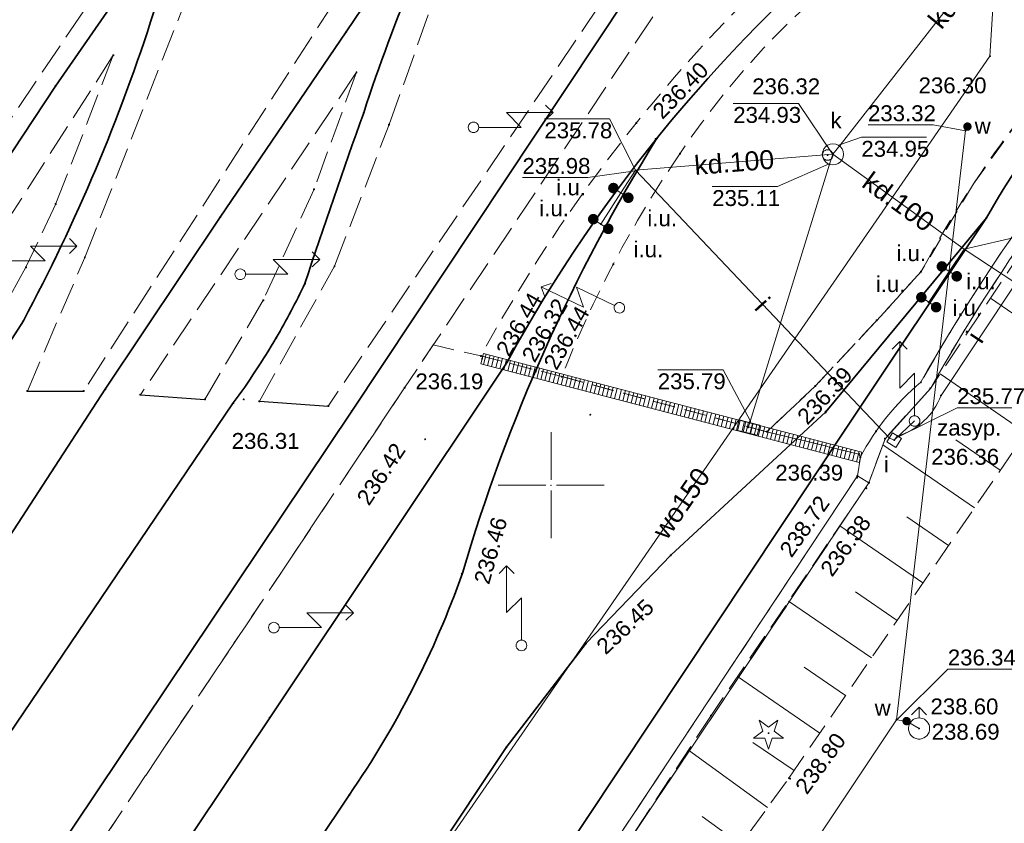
# Model space of a CAD drawing. Header units: metres. Extents: x 6603648 to 6604252, y 5739748 to 5740166.
# Tile 97 of 114: x 6604075 to 6604121, y 5739984 to 5740022. Entities that reach past the tile are written whole.
import ezdxf
from ezdxf.enums import TextEntityAlignment as Align

# ---------------------------------------------------------------- set-up
doc = ezdxf.new("R2010")
doc.units = ezdxf.units.M
doc.header["$PDSIZE"] = 0.75
for name, pattern in [('ARK_LIN', [50, 50, 0]), ('PRZER2-1', [1.5, 1, -0.5]), ('PRZER2_5-1', [1.75, 1.25, -0.5]), ('PRZER3-1', [2, 1.5, -0.5])]:
    doc.linetypes.add(name, pattern=pattern)
doc.layers.get('0').update_dxf_attribs({"linetype": 'CONTINUOUS'})
for name, color, linetype, lineweight, true_color in [('GSLKOU', 7, 'CONTINUOUS', 18, 0x0a0909), ('GSLKRW', 7, 'CONTINUOUS', 25, 0x0a0909), ('GSLTTR', 7, 'CONTINUOUS', 35, 0x0a0909), ('GSPPRB', 7, 'CONTINUOUS', 18, 0x0a0909), ('GSPRDI', 7, 'CONTINUOUS', 18, 0x008000), ('GSPWPS', 7, 'CONTINUOUS', 13, 0x0a0909), ('GSPWPS_O', 7, 'CONTINUOUS', 13, 0x0a0909), ('GSSINN', 7, 'CONTINUOUS', 18, 0x0a0909), ('GSSPDR', 7, 'CONTINUOUS', 18, 0x0a0909), ('GSSZSN', 7, 'CONTINUOUS', 18, 0x0a0909), ('GULIPR', 7, 'CONTINUOUS', 18, 0x0a0909), ('GULIPR_O', 7, 'CONTINUOUS', 18, 0x0a0909), ('GULKDK', 7, 'CONTINUOUS', 18, 0x0a0909), ('GULKDP', 7, 'CONTINUOUS', 18, 0x803300), ('GULKDP_O', 7, 'CONTINUOUS', 18, 0x803300), ('GULWOP', 5, 'CONTINUOUS', 18, 0x0000ff), ('GULWOP_O', 5, 'CONTINUOUS', 18, 0x0000ff), ('GUPISL', 7, 'CONTINUOUS', 18, 0x0a0909), ('GUPIWZ', 7, 'CONTINUOUS', 18, 0x0a0909), ('GUPIWZ_O', 7, 'CONTINUOUS', 18, 0x0a0909), ('GUPKKS', 7, 'CONTINUOUS', 18, 0x0a0909), ('GUPKSD', 7, 'CONTINUOUS', 18, 0x803300), ('GUPKWZ', 7, 'CONTINUOUS', 18, 0x0a0909), ('GUPKWZ_O', 7, 'CONTINUOUS', 18, 0x0a0909), ('GUPWDT', 7, 'CONTINUOUS', 18, 0x0a0909)]:
    doc.layers.add(name, color=color, linetype=linetype, lineweight=lineweight, true_color=true_color)
for name, color, linetype, true_color in [('GUPISH', 7, 'CONTINUOUS', 0x0a0909), ('GUPISH_O', 7, 'CONTINUOUS', 0x0a0909), ('GUPKSH', 7, 'CONTINUOUS', 0x803300), ('GUPKSH_O', 7, 'CONTINUOUS', 0x803300), ('GUPKUI', 7, 'CONTINUOUS', 0x0a0909), ('GUPKUI_O', 7, 'CONTINUOUS', 0x0a0909), ('GUPWSH', 5, 'CONTINUOUS', 0x0000ff), ('GUPWSH_O', 5, 'CONTINUOUS', 0x0000ff), ('GUPWZA', 7, 'CONTINUOUS', 0x0a0909), ('GUPWZA_O', 7, 'CONTINUOUS', 0x0a0909)]:
    doc.layers.add(name, color=color, linetype=linetype, true_color=true_color)
doc.layers.add('PKT_ARK', color=7, linetype='ARK_LIN', lineweight=18)
doc.styles.add('Arial', font='arial.ttf')

# ---------------------------------------------------------------- blocks, each defined once
blk = doc.blocks.new('GSPPRB0')
at = {"color": 0, "lineweight": 18}
blk.add_lwpolyline([(-0.007955, 0.0225), (0.007955, 0.0225), (0.0225, 0.007955), (0.0225, -0.007955), (0.007955, -0.0225), (-0.007955, -0.0225), (-0.0225, -0.007955), (-0.0225, 0.007955)], close=True, dxfattribs=at)
blk = doc.blocks.new('GSPWPS1')
blk.add_hatch(color=0).paths.add_polyline_path([(0, 0.045), (-0.011647, 0.043467), (-0.0225, 0.038971), (-0.03182, 0.03182), (-0.038971, 0.0225), (-0.043467, 0.011647), (-0.045, 0), (-0.043467, -0.011647), (-0.038971, -0.0225), (-0.03182, -0.03182), (-0.0225, -0.038971), (-0.011647, -0.043467), (0, -0.045), (0.011647, -0.043467), (0.0225, -0.038971), (0.03182, -0.03182), (0.038971, -0.0225), (0.043467, -0.011647), (0.045, 0), (0.043467, 0.011647), (0.038971, 0.0225), (0.03182, 0.03182), (0.0225, 0.038971), (0.011647, 0.043467)])
blk = doc.blocks.new('GUPISL1_5')
at = {"color": 0}
for points in [[(3.396745, 1.05234), (3.75, 0.7), (3.396745, 0.34766)], [(0.25, 0), (2.25, 0), (1.55, 0.7), (3.75, 0.7)]]:
    blk.add_lwpolyline(points, dxfattribs=at)
blk.add_lwpolyline([(0.25, 0), (0.241481, -0.064705), (0.216506, -0.125), (0.176777, -0.176777), (0.125, -0.216506), (0.064705, -0.241481), (0, -0.25), (-0.064705, -0.241481), (-0.125, -0.216506), (-0.176777, -0.176777), (-0.216506, -0.125), (-0.241481, -0.064705), (-0.25, 0), (-0.241481, 0.064705), (-0.216506, 0.125), (-0.176777, 0.176777), (-0.125, 0.216506), (-0.064705, 0.241481), (0, 0.25), (0.064705, 0.241481), (0.125, 0.216506), (0.176777, 0.176777), (0.216506, 0.125), (0.241481, 0.064705)], close=True, dxfattribs=at)
blk = doc.blocks.new('GUPISH1')
blk.add_hatch(color=0).paths.add_polyline_path([(0, 0.045), (-0.011647, 0.043467), (-0.0225, 0.038971), (-0.03182, 0.03182), (-0.038971, 0.0225), (-0.043467, 0.011647), (-0.045, 0), (-0.043467, -0.011647), (-0.038971, -0.0225), (-0.03182, -0.03182), (-0.0225, -0.038971), (-0.011647, -0.043467), (0, -0.045), (0.011647, -0.043467), (0.0225, -0.038971), (0.03182, -0.03182), (0.038971, -0.0225), (0.043467, -0.011647), (0.045, 0), (0.043467, 0.011647), (0.038971, 0.0225), (0.03182, 0.03182), (0.0225, 0.038971), (0.011647, 0.043467)])
blk = doc.blocks.new('GUPKKS1')
at = {"color": 0}
blk.add_lwpolyline([(0.5, -0.25), (-0.5, -0.25), (-0.5, 0.25), (0.5, 0.25)], close=True, dxfattribs=at)
for points in [[(-0.175, -0.25), (-0.175, 0.25)], [(0.175, -0.25), (0.175, 0.25)]]:
    blk.add_lwpolyline(points, dxfattribs=at)
blk = doc.blocks.new('GUPIWZ1_2')
at = {"color": 0}
blk.add_lwpolyline([(-0.25, 0.25), (-0.25, -0.25), (0.25, -0.25), (0.25, 0.25)], close=True, dxfattribs=at)
blk = doc.blocks.new('GUPKUI1')
blk.add_hatch(color=0).paths.add_polyline_path([(0, 0.25), (-0.064705, 0.241481), (-0.125, 0.216506), (-0.176777, 0.176777), (-0.216506, 0.125), (-0.241481, 0.064705), (-0.25, 0), (-0.241481, -0.064705), (-0.216506, -0.125), (-0.176777, -0.176777), (-0.125, -0.216506), (-0.064705, -0.241481), (0, -0.25), (0.064705, -0.241481), (0.125, -0.216506), (0.176777, -0.176777), (0.216506, -0.125), (0.241481, -0.064705), (0.25, 0), (0.241481, 0.064705), (0.216506, 0.125), (0.176777, 0.176777), (0.125, 0.216506), (0.064705, 0.241481)])
blk = doc.blocks.new('GUPKSH1')
blk.add_hatch(color=0).paths.add_polyline_path([(0, 0.045), (-0.011647, 0.043467), (-0.0225, 0.038971), (-0.03182, 0.03182), (-0.038971, 0.0225), (-0.043467, 0.011647), (-0.045, 0), (-0.043467, -0.011647), (-0.038971, -0.0225), (-0.03182, -0.03182), (-0.0225, -0.038971), (-0.011647, -0.043467), (0, -0.045), (0.011647, -0.043467), (0.0225, -0.038971), (0.03182, -0.03182), (0.038971, -0.0225), (0.043467, -0.011647), (0.045, 0), (0.043467, 0.011647), (0.038971, 0.0225), (0.03182, 0.03182), (0.0225, 0.038971), (0.011647, 0.043467)])
blk = doc.blocks.new('GUPWSH1')
blk.add_hatch(color=0).paths.add_polyline_path([(0, 0.045), (-0.011647, 0.043467), (-0.0225, 0.038971), (-0.03182, 0.03182), (-0.038971, 0.0225), (-0.043467, 0.011647), (-0.045, 0), (-0.043467, -0.011647), (-0.038971, -0.0225), (-0.03182, -0.03182), (-0.0225, -0.038971), (-0.011647, -0.043467), (0, -0.045), (0.011647, -0.043467), (0.0225, -0.038971), (0.03182, -0.03182), (0.038971, -0.0225), (0.043467, -0.011647), (0.045, 0), (0.043467, 0.011647), (0.038971, 0.0225), (0.03182, 0.03182), (0.0225, 0.038971), (0.011647, 0.043467)])
blk = doc.blocks.new('GUPKSD1_1')
at = {"color": 0}
blk.add_lwpolyline([(0.5, 0), (0.482963, -0.12941), (0.433013, -0.25), (0.353553, -0.353553), (0.25, -0.433013), (0.12941, -0.482963), (0, -0.5), (-0.12941, -0.482963), (-0.25, -0.433013), (-0.353553, -0.353553), (-0.433013, -0.25), (-0.482963, -0.12941), (-0.5, 0), (-0.482963, 0.12941), (-0.433013, 0.25), (-0.353553, 0.353553), (-0.25, 0.433013), (-0.12941, 0.482963), (0, 0.5), (0.12941, 0.482963), (0.25, 0.433013), (0.353553, 0.353553), (0.433013, 0.25), (0.482963, 0.12941)], close=True, dxfattribs=at)
blk = doc.blocks.new('GUPKWZ1_1')
at = {"color": 0}
blk.add_lwpolyline([(0.25, 0), (0.241481, -0.064705), (0.216506, -0.125), (0.176777, -0.176777), (0.125, -0.216506), (0.064705, -0.241481), (0, -0.25), (-0.064705, -0.241481), (-0.125, -0.216506), (-0.176777, -0.176777), (-0.216506, -0.125), (-0.241481, -0.064705), (-0.25, 0), (-0.241481, 0.064705), (-0.216506, 0.125), (-0.176777, 0.176777), (-0.125, 0.216506), (-0.064705, 0.241481), (0, 0.25), (0.064705, 0.241481), (0.125, 0.216506), (0.176777, 0.176777), (0.216506, 0.125), (0.241481, 0.064705)], close=True, dxfattribs=at)
blk = doc.blocks.new('GUPWDT1')
at = {"color": 0}
blk.add_lwpolyline([(0.5, 0), (0.492404, -0.086824), (0.469846, -0.17101), (0.433013, -0.25), (0.383022, -0.321394), (0.321394, -0.383022), (0.25, -0.433013), (0.17101, -0.469846), (0.086824, -0.492404), (0, -0.5), (-0.086824, -0.492404), (-0.17101, -0.469846), (-0.25, -0.433013), (-0.32743, -0.377875), (-0.393027, -0.309079), (-0.444418, -0.229113), (-0.479746, -0.140866), (-0.497736, -0.047528), (-0.497736, 0.047528), (-0.479746, 0.140866), (-0.444418, 0.229113), (-0.393027, 0.309079), (-0.32743, 0.377875), (-0.25, 0.433013), (-0.163534, 0.4725), (-0.071157, 0.494911), (0.023791, 0.499434), (0.117879, 0.485906), (0.207708, 0.454816), (0.290028, 0.407288), (0.361867, 0.34504), (0.420627, 0.27032), (0.464184, 0.185831), (0.490964, 0.094626)], close=True, dxfattribs=at)
for points in [[(0.5, 0), (1, 0)], [(0.646447, 0.353553), (1, 0), (0.646447, -0.353553)]]:
    blk.add_lwpolyline(points, dxfattribs=at)
blk = doc.blocks.new('GUPWZA1')
blk.add_hatch(color=0).paths.add_polyline_path([(0, 0.2), (-0.051764, 0.193185), (-0.1, 0.173205), (-0.141421, 0.141421), (-0.173205, 0.1), (-0.193185, 0.051764), (-0.2, 0), (-0.193185, -0.051764), (-0.173205, -0.1), (-0.141421, -0.141421), (-0.1, -0.173205), (-0.051764, -0.193185), (0, -0.2), (0.051764, -0.193185), (0.1, -0.173205), (0.141421, -0.141421), (0.173205, -0.1), (0.193185, -0.051764), (0.2, 0), (0.193185, 0.051764), (0.173205, 0.1), (0.141421, 0.141421), (0.1, 0.173205), (0.051764, 0.193185)])
blk = doc.blocks.new('GSPRDI1')
blk.add_hatch(color=0).paths.add_polyline_path([(-0.045, 0), (-0.042798, -0.013906), (-0.036406, -0.02645), (-0.02645, -0.036406), (-0.013906, -0.042798), (0, -0.045), (0.013906, -0.042798), (0.02645, -0.036406), (0.036406, -0.02645), (0.042798, -0.013906), (0.045, 0), (0.042798, 0.013906), (0.036406, 0.02645), (0.02645, 0.036406), (0.013906, 0.042798), (0, 0.045), (-0.013906, 0.042798), (-0.02645, 0.036406), (-0.036406, 0.02645), (-0.042798, 0.013906)])
at = {"color": 0}
blk.add_lwpolyline([(0.088531, -0.272471), (-0.231778, -0.713338), (-0.231778, -0.168396), (-0.750048, 0), (-0.231778, 0.168396), (-0.231778, 0.713338), (0.088531, 0.272471), (0.606801, 0.440867), (0.286493, 0), (0.606801, -0.440867)], close=True, dxfattribs=at)
blk = doc.blocks.new('GULKDK2')
at = {"color": 0}
blk.add_lwpolyline([(0, 0.25), (0, -0.25)], dxfattribs=at)
blk = doc.blocks.new('GULKDK1')
at = {"color": 0}
blk.add_lwpolyline([(0, 0.25), (0, -0.25)], dxfattribs=at)
blk = doc.blocks.new('ASS_SYM', base_point=(826.5, 303.25))
at = {"layer": 'PKT_ARK'}
for p, q in [((826.5, 303.5), (826.5, 305.75)), ((826.25, 303.25), (824, 303.25)), ((826.5, 303), (826.5, 300.75)), ((826.75, 303.25), (829, 303.25))]:
    blk.add_line(p, q, dxfattribs=at)
blk.add_point((826.5, 303.25), dxfattribs=at)
blk.add_point((826.5, 303.25), dxfattribs=at)

msp = doc.modelspace()

# ---------------------------------------------------------------- linework, layer by layer
at = {"layer": 'GSLKOU', "color": 18, "linetype": 'PRZER3-1', "lineweight": 18, "true_color": 0x0a0909}
msp.add_lwpolyline([(6604080.429, 5740042.181, 0.085409), (6604054.83, 5740005.921)], format="xyb", dxfattribs=at)
for points in [[(6604111.262, 5740035.897), (6604089.482, 5740003.734)], [(6604086.892, 5740035.649), (6604066.338, 5740005.171)], [(6604097.368, 5740034.608), (6604077.945, 5740004.443)], [(6604109.255, 5740028.746), (6604093.086, 5740004.597)], [(6604077.999, 5740010.746), (6604083.366, 5740024.436)], [(6604092.356, 5740017.015), (6604094.563, 5740023.19)], [(6604079.338, 5740020.285), (6604069.523, 5740004.975)], [(6604079.338, 5740020.285), (6604076.628, 5740013.269)], [(6604090.817, 5740019.484), (6604080.619, 5740004.267)], [(6604090.817, 5740019.484), (6604088.817, 5740013.963)], [(6604089.78, 5740010.332), (6604092.356, 5740017.015)], [(6604088.817, 5740013.963), (6604086.421, 5740008.724)], [(6604076.628, 5740013.269), (6604075.218, 5740010.28)], [(6604075.285, 5740004.44), (6604077.999, 5740010.746)], [(6604086.237, 5740003.959), (6604089.78, 5740010.332)], [(6604075.218, 5740010.28), (6604072.274, 5740004.96)], [(6604086.421, 5740008.724), (6604083.664, 5740004.048)], [(6604093.086, 5740004.597), (6604076.704, 5739980.064)]]:
    msp.add_lwpolyline(points, dxfattribs=at)
at = {"layer": 'GSLKRW', "color": 18, "linetype": 'Continuous', "lineweight": 25, "true_color": 0x0a0909}
for points in [[(6604075.285, 5740004.44), (6604077.945, 5740004.443)], [(6604080.619, 5740004.267), (6604083.664, 5740004.048)], [(6604086.237, 5740003.959), (6604089.482, 5740003.734)]]:
    msp.add_lwpolyline(points, dxfattribs=at)
at = {"layer": 'GSLTTR', "color": 18, "linetype": 'Continuous', "lineweight": 35, "true_color": 0x0a0909}
for points in [[(6603988.42, 5739886.55), (6603991.303, 5739890.865), (6604023.837, 5739939.292), (6604065.917, 5740002.624), (6604072.534, 5740012.685), (6604076.612, 5740018.821), (6604082.389, 5740027.166), (6604086.231, 5740032.934, -0.030294), (6604088.794, 5740036.545, -0.037312), (6604091.718, 5740039.765, -0.041144), (6604094.299, 5740041.943, -0.051603), (6604097.708, 5740043.908, -0.122064), (6604106.259, 5740045.477)], [(6603999.06, 5739884.56), (6604000.874, 5739887.149), (6604003.534, 5739890.922), (6604033.772, 5739936.159), (6604072.855, 5739995.164), (6604078.961, 5740004.529), (6604084.388, 5740012.651), (6604090.336, 5740021.395), (6604093.78, 5740026.499), (6604097.532, 5740031.903, -0.032857), (6604100.24, 5740035.912, -0.035525), (6604102.327, 5740038.371, -0.03355), (6604104.563, 5740040.372, -0.042497), (6604107.542, 5740042.337, -0.035941), (6604110.064, 5740043.501, -0.068269), (6604116.367, 5740044.842)], [(6604011.06, 5739884.38), (6604013.255, 5739887.694), (6604015.852, 5739891.294), (6604045.698, 5739935.978), (6604073.098, 5739977.38), (6604090.594, 5740003.492), (6604106.464, 5740027.397), (6604109.13, 5740031.475), (6604110.821, 5740033.956, -0.022319), (6604112.027, 5740035.531, -0.019637), (6604114.092, 5740037.68, -0.034636), (6604116.604, 5740039.893, -0.026272), (6604118.308, 5740041.083, -0.035138), (6604120.959, 5740042.469, -0.094316), (6604127.74, 5740044.087)], [(6604017.25, 5739884.72), (6604019.542, 5739888.479), (6604041.946, 5739922.022), (6604058.56, 5739946.898), (6604075.369, 5739972.065), (6604086.721, 5739989.026), (6604097.922, 5740005.804, -0.096804), (6604115.527, 5740026.956, -0.168892), (6604141.008, 5740033.938), (6604146.464, 5740033.212), (6604158.149, 5740031.111)], [(6603994.14, 5739886.13), (6603997.684, 5739890.914), (6604029.07, 5739938.047), (6604071.587, 5740002.296), (6604075.098, 5740007.755, 0.045916), (6604081.255, 5740022.341), (6604083.158, 5740026.83), (6604086.231, 5740032.934)], [(6604005.45, 5739884.82), (6604006.874, 5739886.945), (6604010.097, 5739891.21), (6604040.301, 5739936.711), (6604072.91, 5739986.043), (6604085.005, 5740003.884, 0.026806), (6604087.03, 5740006.956, 0.019655), (6604088.383, 5740009.511, -0.007442), (6604091.159, 5740017.57, -0.02376), (6604093.63, 5740024.159, -0.031122), (6604097.532, 5740031.903)], [(6604032.41, 5739880.25), (6604054.781, 5739913.861), (6604072.452, 5739940.45), (6604087.852, 5739963.584), (6604101.681, 5739984.273), (6604113.86, 5740002.603), (6604120.541, 5740012.609, -0.107183), (6604132.569, 5740026.072, -0.072174), (6604141.469, 5740030.422, -0.140687), (6604158.149, 5740031.111)], [(6604022.89, 5739884.17), (6604046.322, 5739919.289), (6604062.842, 5739944.073), (6604079.604, 5739969.129), (6604090.475, 5739985.376, 0.065676), (6604095.817, 5739995.845, -0.067449), (6604104.997, 5740016.373)], [(6604028.87, 5739875.69), (6604031.08, 5739880.92), (6604034.512, 5739890.155, -0.066626), (6604039.56, 5739900.023), (6604050.45, 5739916.389), (6604066.991, 5739941.201), (6604083.749, 5739966.412), (6604097.887, 5739987.625), (6604101.654, 5739992.541), (6604105.647, 5739996.692), (6604112.958, 5740003.465), (6604120.541, 5740012.609)]]:
    msp.add_lwpolyline(points, format="xyb", dxfattribs=at)
at = {"layer": 'GSSINN', "color": 18, "linetype": 'PRZER2-1', "lineweight": 18, "true_color": 0x0a0909}
for points in [[(6604129.31, 5740031.748, 0.190346), (6604106.077, 5740015.639, 0.057005), (6604100.507, 5740005.126), (6604096.686, 5740006.099, -0.095988), (6604114.752, 5740027.946, -0.168163), (6604140.824, 5740035.17)], [(6604129.703, 5740021.584, 0.058893), (6604117.446, 5740004.855, 0.100209), (6604114.596, 5740001.317), (6604114.523, 5740001.466), (6604110.181, 5740002.519), (6604112.468, 5740004.675), (6604115.367, 5740007.774), (6604117.461, 5740010.076, -0.041425), (6604122.235, 5740017.443, -0.094111)]]:
    msp.add_lwpolyline(points, format="xyb", dxfattribs=at)
msp.add_lwpolyline([(6604143.571, 5740032.324, 0.083878), (6604131.894, 5740027.079, 0.094111), (6604122.235, 5740017.443), (6604119.928, 5740014.215), (6604117.461, 5740010.076), (6604115.367, 5740007.774), (6604112.468, 5740004.675), (6604110.181, 5740002.519), (6604100.507, 5740005.126, -0.057005), (6604106.077, 5740015.639, -0.190346), (6604129.31, 5740031.748, -0.113901)], format="xyb", close=True, dxfattribs=at)
msp.add_lwpolyline([(6604013.458, 5739879.426), (6604010.502, 5739879.656), (6604009.324, 5739879.559), (6604012.968, 5739884.877), (6604026.963, 5739905.732), (6604060.931, 5739956.563), (6604076.704, 5739980.064), (6604093.086, 5740004.597), (6604094.44, 5740006.62), (6604096.686, 5740006.099), (6604100.507, 5740005.126), (6604110.181, 5740002.519), (6604114.523, 5740001.466), (6604114.596, 5740001.317), (6604114.454, 5740000.434), (6604102.959, 5739983.07), (6604073.965, 5739939.56), (6604056.177, 5739912.828), (6604036.828, 5739883.655), (6604036.763, 5739882.923)], dxfattribs=at)
at = {"layer": 'GSSPDR', "color": 18, "linetype": 'Continuous', "lineweight": 18, "true_color": 0x0a0909}
msp.add_lwpolyline([(6604146.852, 5740029.339, 0.115754), (6604133.339, 5740023.827, 0.277899), (6604130.11, 5740021.242, 0.060732), (6604117.902, 5740004.564), (6604115.759, 5740002.191), (6604115, 5740000.115), (6604114.454, 5740000.434), (6604114.596, 5740001.317, -0.100209), (6604117.446, 5740004.855, -0.058893), (6604129.703, 5740021.584, -0.264356), (6604133.06, 5740024.272, -0.11727), (6604146.781, 5740029.858)], format="xyb", dxfattribs=at)
msp.add_lwpolyline([(6604036.828, 5739883.655), (6604056.177, 5739912.828), (6604073.965, 5739939.56), (6604102.959, 5739983.07), (6604114.454, 5740000.434), (6604115, 5740000.115), (6604103.385, 5739982.779), (6604074.421, 5739939.299), (6604056.603, 5739912.547), (6604037.448, 5739883.637)], dxfattribs=at)
at = {"layer": 'GSSZSN', "color": 18, "linetype": 'PRZER2_5-1', "lineweight": 18, "true_color": 0x0a0909}
msp.add_lwpolyline([(6604182.964, 5739963.309), (6604188.85, 5739989.002), (6604188.367, 5739989.153), (6604190.043, 5739996.868), (6604188.715, 5740007.223), (6604183.339, 5740018.428, 0.227871), (6604179.115, 5740022.564, 0.119465), (6604162.101, 5740028.084, 0.158165), (6604155.908, 5740029.161, 0.0749), (6604146.852, 5740029.339, 0.115754), (6604133.339, 5740023.827, 0.277899), (6604130.11, 5740021.242, 0.060732), (6604117.902, 5740004.564), (6604115.759, 5740002.191), (6604115, 5740000.115), (6604103.385, 5739982.779), (6604074.421, 5739939.299), (6604056.603, 5739912.547), (6604042.071, 5739888.561)], format="xyb", dxfattribs=at)
for points in [[(6604182.964, 5739963.309), (6604188.85, 5739989.002), (6604188.367, 5739989.153), (6604190.043, 5739996.868), (6604188.715, 5740007.223), (6604183.339, 5740018.428), (6604181.229, 5740021.396), (6604169.378, 5740026.81), (6604162.101, 5740028.084), (6604158.798, 5740029.158), (6604155.908, 5740029.161), (6604152.679, 5740029.536), (6604146.852, 5740029.339), (6604142.113, 5740028.214), (6604133.339, 5740023.827), (6604131.592, 5740023.152), (6604130.11, 5740021.242), (6604125.116, 5740015.411), (6604117.902, 5740004.564), (6604115.759, 5740002.191), (6604115, 5740000.115), (6604107.549, 5739989.133), (6604103.385, 5739982.779)], [(6604087.762, 5739953.85), (6604111.219, 5739986.176), (6604127.186, 5740009.441), (6604135.47, 5740017.309), (6604143.577, 5740020.052), (6604147.61, 5740020.943), (6604151.546, 5740020.721), (6604153.7, 5740021.555), (6604165.314, 5740020.447), (6604168.92, 5740020.209), (6604174.067, 5740018.432), (6604178.825, 5740014.567), (6604181.418, 5740009.988), (6604182.809, 5740006.935), (6604183.193, 5740004.752), (6604183.062, 5739980.375)]]:
    msp.add_lwpolyline(points, dxfattribs=at)
at = {"layer": 'GSSZSN', "color": 18, "linetype": 'Continuous', "lineweight": 18, "true_color": 0x0a0909}
for points in [[(6604124.836, 5740006.017), (6604120.739, 5740008.829)], [(6604122.405, 5740002.475), (6604118.359, 5740005.252)], [(6604121.189, 5740000.704), (6604119.099, 5740002.139)], [(6604119.974, 5739998.932), (6604115.652, 5740001.899)], [(6604118.758, 5739997.161), (6604116.793, 5739998.51)], [(6604117.543, 5739995.39), (6604113.621, 5739998.082)], [(6604115.112, 5739991.848), (6604111.208, 5739994.527)], [(6604116.327, 5739993.619), (6604114.371, 5739994.962)], [(6604113.896, 5739990.077), (6604111.949, 5739991.413)], [(6604112.68, 5739988.306), (6604108.796, 5739990.972)], [(6604111.465, 5739986.535), (6604109.527, 5739987.864)], [(6604110.212, 5739984.789), (6604106.478, 5739987.499)], [(6604108.951, 5739983.051), (6604107.125, 5739984.375)]]:
    msp.add_lwpolyline(points, dxfattribs=at)
at = {"layer": 'GULIPR', "color": 18, "linetype": 'Continuous', "lineweight": 18, "true_color": 0x0a0909}
msp.add_lwpolyline([(6604103.982, 5740014.857), (6604115.958, 5740002.231), (6604116.192, 5740002.126), (6604116.335, 5740002.32, 0.238916), (6604118.399, 5740004.234), (6604121.923, 5740009.526), (6604119.49, 5740011.137)], format="xyb", dxfattribs=at)
msp.add_lwpolyline([(6604116.192, 5740002.126), (6604117.152, 5740003.029)], dxfattribs=at)
at = {"layer": 'GULKDK', "color": 18, "linetype": 'Continuous', "lineweight": 18, "true_color": 0x0a0909}
for points in [[(6604096.812, 5740006.212), (6604114.659, 5740001.559)], [(6604096.686, 5740005.729), (6604114.533, 5740001.075)]]:
    msp.add_lwpolyline(points, dxfattribs=at)
at = {"layer": 'GULKDP', "color": 36, "linetype": 'Continuous', "lineweight": 18, "true_color": 0x803300}
for points in [[(6604131.243, 5740038.578), (6604113.64, 5740016.05), (6604113.299, 5740015.614), (6604113.136, 5740015.141), (6604109.387, 5740003.012), (6604109.297, 5740002.721)], [(6604113.299, 5740015.614), (6604103.982, 5740014.857), (6604103.293, 5740013.792), (6604102.343, 5740012.324)], [(6604117.82, 5740008.633), (6604118.791, 5740010.089), (6604119.49, 5740011.137), (6604113.299, 5740015.614)], [(6604103.645, 5740013.564), (6604103.293, 5740013.792), (6604102.94, 5740014.02)], [(6604102.695, 5740012.096), (6604102.343, 5740012.324), (6604101.99, 5740012.552)], [(6604119.141, 5740009.856), (6604118.791, 5740010.089), (6604118.442, 5740010.322)], [(6604118.17, 5740008.4), (6604117.82, 5740008.633), (6604117.471, 5740008.866)]]:
    msp.add_lwpolyline(points, dxfattribs=at)
at = {"layer": 'GULWOP', "color": 5, "linetype": 'Continuous', "lineweight": 18, "true_color": 0x0000ff}
for points in [[(6604083.559, 5739966.367), (6604091.567, 5739978.051), (6604120.708, 5740020.243), (6604121.231, 5740028.806), (6604121.348, 5740030.728), (6604122.24, 5740045.599), (6604123.727, 5740070.204), (6604124.765, 5740087.278)], [(6604006.988, 5739840.306), (6604007.343, 5739841.215), (6604017.214, 5739840.253), (6604058.918, 5739902.851), (6604116.295, 5739988.929), (6604119.558, 5740016.73), (6604119.645, 5740016.921)], [(6604117.363, 5739988.52), (6604116.776, 5739988.868), (6604116.295, 5739988.929)]]:
    msp.add_lwpolyline(points, dxfattribs=at)
at = {"layer": 'GUPISH_O', "color": 18, "linetype": 'Continuous', "lineweight": 13, "true_color": 0x0a0909, "flags": 128}
for points in [[(6604103.983, 5740014.826), (6604101.732, 5740014.516), (6604098.652, 5740014.516)], [(6604116.323, 5740002.251), (6604119.163, 5740003.654), (6604122.243, 5740003.654)]]:
    msp.add_lwpolyline(points, dxfattribs=at)
at = {"layer": 'GUPKSH_O', "color": 36, "linetype": 'Continuous', "lineweight": 13, "true_color": 0x803300, "flags": 128}
for points in [[(6604113.268, 5740015.657), (6604111.675, 5740018.017), (6604108.595, 5740018.017)], [(6604103.982, 5740014.857), (6604102.763, 5740017.29), (6604099.683, 5740017.29)], [(6604113.611, 5740016.061), (6604114.64, 5740016.42), (6604117.72, 5740016.42)], [(6604113.117, 5740015.159), (6604110.684, 5740014.097), (6604107.604, 5740014.097)], [(6604119.49, 5740011.137), (6604122.209, 5740011.766), (6604125.289, 5740011.766)], [(6604109.416, 5740003.021), (6604108.115, 5740005.45), (6604105.035, 5740005.45)]]:
    msp.add_lwpolyline(points, dxfattribs=at)
at = {"layer": 'GUPWSH_O', "color": 5, "linetype": 'Continuous', "lineweight": 13, "true_color": 0x0000ff, "flags": 128}
for points in [[(6604119.555, 5740016.725), (6604118.034, 5740017.003), (6604114.954, 5740017.003)], [(6604116.287, 5739988.898), (6604118.721, 5739991.324), (6604121.801, 5739991.324)]]:
    msp.add_lwpolyline(points, dxfattribs=at)

# ---------------------------------------------------------------- block references
at = {"layer": 'GSPPRB', "color": 18, "linetype": 'Continuous', "lineweight": 18, "true_color": 0x0a0909, "rotation": 90}
for p in [(6604090.336, 5740021.395), (6604079.338, 5740020.285), (6604120.708, 5740020.243), (6604090.817, 5740019.484), (6604076.612, 5740018.821), (6604091.159, 5740017.57), (6604092.356, 5740017.015), (6604104.018, 5740017.088), (6604104.997, 5740016.373), (6604106.077, 5740015.639), (6604088.817, 5740013.963), (6604076.628, 5740013.269), (6604084.388, 5740012.651), (6604120.541, 5740012.609), (6604076.991, 5740011.511), (6604077.999, 5740010.746), (6604089.78, 5740010.332), (6604102.931, 5740010.425), (6604075.218, 5740010.28), (6604117.461, 5740010.076), (6604088.383, 5740009.511), (6604086.421, 5740008.724), (6604075.098, 5740007.755), (6604115.367, 5740007.774), (6604087.03, 5740006.956), (6604096.686, 5740006.099), (6604097.922, 5740005.804), (6604099.285, 5740005.441), (6604100.507, 5740005.126), (6604117.446, 5740004.855), (6604075.285, 5740004.44), (6604077.945, 5740004.443), (6604078.961, 5740004.529), (6604080.619, 5740004.267), (6604093.086, 5740004.597), (6604112.468, 5740004.675), (6604117.902, 5740004.564), (6604083.664, 5740004.048), (6604085.005, 5740003.884), (6604086.237, 5740003.959), (6604089.482, 5740003.734), (6604090.594, 5740003.492), (6604112.958, 5740003.465), (6604110.181, 5740002.519), (6604113.86, 5740002.603), (6604115.332, 5740002.542), (6604117.374, 5740002.843), (6604115.759, 5740002.191), (6604114.523, 5740001.466), (6604114.596, 5740001.317), (6604114.454, 5740000.434), (6604115, 5740000.115), (6604105.647, 5739996.692), (6604095.817, 5739995.845), (6604101.654, 5739992.541), (6604093.913, 5739991.286), (6604086.721, 5739989.026), (6604107.549, 5739989.133), (6604097.887, 5739987.625), (6604111.219, 5739986.176), (6604090.475, 5739985.376), (6604101.681, 5739984.273)]:
    msp.add_blockref('GSPPRB0', p, dxfattribs=at)
at = {"layer": 'GSPRDI', "color": 96, "linetype": 'Continuous', "lineweight": 18, "true_color": 0x008000, "rotation": 90}
msp.add_blockref('GSPRDI1', (6604110.26, 5739988.3), dxfattribs=at)
at = {"layer": 'GSPWPS', "color": 18, "linetype": 'Continuous', "lineweight": 13, "true_color": 0x0a0909, "rotation": 90}
for p in [(6604104.93, 5740016.339), (6604097.942, 5740005.844), (6604099.277, 5740005.359), (6604085.495, 5740004.05), (6604101.849, 5740003.325), (6604112.96, 5740003.426), (6604094.055, 5740002.166), (6604114.437, 5740000.355), (6604114.875, 5739999.856), (6604095.784, 5739995.814), (6604101.602, 5739992.53), (6604111.279, 5739986.148)]:
    msp.add_blockref('GSPWPS1', p, dxfattribs=at)
at = {"layer": 'GULKDK', "color": 18, "linetype": 'Continuous', "lineweight": 18, "true_color": 0x0a0909, "rotation": 345.3865737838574}
for name, p in [('GULKDK1', (6604096.749, 5740005.971)), ('GULKDK2', (6604096.867, 5740005.94)), ('GULKDK2', (6604096.867, 5740005.94)), ('GULKDK2', (6604097.06, 5740005.889)), ('GULKDK2', (6604097.06, 5740005.889)), ('GULKDK2', (6604097.254, 5740005.839)), ('GULKDK2', (6604097.254, 5740005.839)), ('GULKDK2', (6604097.448, 5740005.788)), ('GULKDK2', (6604097.448, 5740005.788)), ('GULKDK2', (6604097.641, 5740005.738)), ('GULKDK2', (6604097.641, 5740005.738)), ('GULKDK2', (6604097.835, 5740005.687)), ('GULKDK2', (6604097.835, 5740005.687)), ('GULKDK2', (6604098.028, 5740005.637)), ('GULKDK2', (6604098.028, 5740005.637)), ('GULKDK2', (6604098.222, 5740005.587)), ('GULKDK2', (6604098.222, 5740005.587)), ('GULKDK2', (6604098.415, 5740005.536)), ('GULKDK2', (6604098.415, 5740005.536)), ('GULKDK2', (6604098.609, 5740005.486)), ('GULKDK2', (6604098.609, 5740005.486)), ('GULKDK2', (6604098.802, 5740005.435)), ('GULKDK2', (6604098.802, 5740005.435)), ('GULKDK2', (6604098.996, 5740005.385)), ('GULKDK2', (6604098.996, 5740005.385)), ('GULKDK2', (6604099.189, 5740005.334)), ('GULKDK2', (6604099.189, 5740005.334)), ('GULKDK2', (6604099.383, 5740005.284)), ('GULKDK2', (6604099.383, 5740005.284)), ('GULKDK2', (6604099.576, 5740005.233)), ('GULKDK2', (6604099.576, 5740005.233)), ('GULKDK2', (6604099.77, 5740005.183)), ('GULKDK2', (6604099.77, 5740005.183)), ('GULKDK2', (6604099.963, 5740005.132)), ('GULKDK2', (6604099.963, 5740005.132)), ('GULKDK2', (6604100.157, 5740005.082)), ('GULKDK2', (6604100.157, 5740005.082)), ('GULKDK2', (6604100.35, 5740005.031)), ('GULKDK2', (6604100.35, 5740005.031)), ('GULKDK2', (6604100.544, 5740004.981)), ('GULKDK2', (6604100.544, 5740004.981)), ('GULKDK2', (6604100.738, 5740004.931)), ('GULKDK2', (6604100.738, 5740004.931)), ('GULKDK2', (6604100.931, 5740004.88)), ('GULKDK2', (6604100.931, 5740004.88)), ('GULKDK2', (6604101.125, 5740004.83)), ('GULKDK2', (6604101.125, 5740004.83)), ('GULKDK2', (6604101.318, 5740004.779)), ('GULKDK2', (6604101.318, 5740004.779)), ('GULKDK2', (6604101.512, 5740004.729)), ('GULKDK2', (6604101.512, 5740004.729)), ('GULKDK2', (6604101.705, 5740004.678)), ('GULKDK2', (6604101.705, 5740004.678)), ('GULKDK2', (6604101.899, 5740004.628)), ('GULKDK2', (6604101.899, 5740004.628)), ('GULKDK2', (6604102.092, 5740004.577)), ('GULKDK2', (6604102.092, 5740004.577)), ('GULKDK2', (6604102.286, 5740004.527)), ('GULKDK2', (6604102.286, 5740004.527)), ('GULKDK2', (6604102.479, 5740004.476)), ('GULKDK2', (6604102.479, 5740004.476)), ('GULKDK2', (6604102.673, 5740004.426)), ('GULKDK2', (6604102.673, 5740004.426)), ('GULKDK2', (6604102.866, 5740004.375)), ('GULKDK2', (6604102.866, 5740004.375)), ('GULKDK2', (6604103.06, 5740004.325)), ('GULKDK2', (6604103.06, 5740004.325)), ('GULKDK2', (6604103.253, 5740004.275)), ('GULKDK2', (6604103.253, 5740004.275)), ('GULKDK2', (6604103.447, 5740004.224)), ('GULKDK2', (6604103.447, 5740004.224)), ('GULKDK2', (6604103.64, 5740004.174)), ('GULKDK2', (6604103.64, 5740004.174)), ('GULKDK2', (6604103.834, 5740004.123)), ('GULKDK2', (6604103.834, 5740004.123)), ('GULKDK2', (6604104.028, 5740004.073)), ('GULKDK2', (6604104.028, 5740004.073)), ('GULKDK2', (6604104.221, 5740004.022)), ('GULKDK2', (6604104.221, 5740004.022)), ('GULKDK2', (6604104.415, 5740003.972)), ('GULKDK2', (6604104.415, 5740003.972)), ('GULKDK2', (6604104.608, 5740003.921)), ('GULKDK2', (6604104.608, 5740003.921)), ('GULKDK2', (6604104.802, 5740003.871)), ('GULKDK2', (6604104.802, 5740003.871)), ('GULKDK2', (6604104.995, 5740003.82)), ('GULKDK2', (6604104.995, 5740003.82)), ('GULKDK2', (6604105.189, 5740003.77)), ('GULKDK2', (6604105.189, 5740003.77)), ('GULKDK2', (6604105.382, 5740003.72)), ('GULKDK2', (6604105.382, 5740003.72)), ('GULKDK2', (6604105.576, 5740003.669)), ('GULKDK2', (6604105.576, 5740003.669)), ('GULKDK2', (6604105.769, 5740003.619)), ('GULKDK2', (6604105.769, 5740003.619)), ('GULKDK2', (6604105.963, 5740003.568)), ('GULKDK2', (6604105.963, 5740003.568)), ('GULKDK2', (6604106.156, 5740003.518)), ('GULKDK2', (6604106.156, 5740003.518)), ('GULKDK2', (6604106.35, 5740003.467)), ('GULKDK2', (6604106.35, 5740003.467)), ('GULKDK2', (6604106.543, 5740003.417)), ('GULKDK2', (6604106.543, 5740003.417)), ('GULKDK2', (6604106.737, 5740003.366)), ('GULKDK2', (6604106.737, 5740003.366)), ('GULKDK2', (6604106.93, 5740003.316)), ('GULKDK2', (6604106.93, 5740003.316)), ('GULKDK2', (6604107.124, 5740003.265)), ('GULKDK2', (6604107.124, 5740003.265)), ('GULKDK2', (6604107.318, 5740003.215)), ('GULKDK2', (6604107.318, 5740003.215)), ('GULKDK2', (6604107.511, 5740003.164)), ('GULKDK2', (6604107.511, 5740003.164)), ('GULKDK2', (6604107.705, 5740003.114)), ('GULKDK2', (6604107.705, 5740003.114)), ('GULKDK2', (6604107.898, 5740003.064)), ('GULKDK2', (6604107.898, 5740003.064)), ('GULKDK2', (6604108.092, 5740003.013)), ('GULKDK2', (6604108.092, 5740003.013)), ('GULKDK2', (6604108.285, 5740002.963)), ('GULKDK2', (6604108.285, 5740002.963)), ('GULKDK2', (6604108.479, 5740002.912)), ('GULKDK2', (6604108.479, 5740002.912)), ('GULKDK2', (6604108.672, 5740002.862)), ('GULKDK2', (6604108.672, 5740002.862)), ('GULKDK2', (6604108.866, 5740002.811)), ('GULKDK2', (6604108.866, 5740002.811)), ('GULKDK2', (6604109.059, 5740002.761)), ('GULKDK2', (6604109.059, 5740002.761)), ('GULKDK2', (6604109.253, 5740002.71)), ('GULKDK2', (6604109.253, 5740002.71)), ('GULKDK2', (6604109.446, 5740002.66)), ('GULKDK2', (6604109.446, 5740002.66)), ('GULKDK2', (6604109.64, 5740002.609)), ('GULKDK2', (6604109.64, 5740002.609)), ('GULKDK2', (6604109.833, 5740002.559)), ('GULKDK2', (6604109.833, 5740002.559)), ('GULKDK2', (6604110.027, 5740002.508)), ('GULKDK2', (6604110.027, 5740002.508)), ('GULKDK2', (6604110.221, 5740002.458)), ('GULKDK2', (6604110.221, 5740002.458)), ('GULKDK2', (6604110.414, 5740002.408)), ('GULKDK2', (6604110.414, 5740002.408)), ('GULKDK2', (6604110.608, 5740002.357)), ('GULKDK2', (6604110.608, 5740002.357)), ('GULKDK2', (6604110.801, 5740002.307)), ('GULKDK2', (6604110.801, 5740002.307)), ('GULKDK2', (6604110.995, 5740002.256)), ('GULKDK2', (6604110.995, 5740002.256)), ('GULKDK2', (6604111.188, 5740002.206)), ('GULKDK2', (6604111.188, 5740002.206)), ('GULKDK2', (6604111.382, 5740002.155)), ('GULKDK2', (6604111.382, 5740002.155)), ('GULKDK2', (6604111.575, 5740002.105)), ('GULKDK2', (6604111.575, 5740002.105)), ('GULKDK2', (6604111.769, 5740002.054)), ('GULKDK2', (6604111.769, 5740002.054)), ('GULKDK2', (6604111.962, 5740002.004)), ('GULKDK2', (6604111.962, 5740002.004)), ('GULKDK2', (6604112.156, 5740001.953)), ('GULKDK2', (6604112.156, 5740001.953)), ('GULKDK2', (6604112.349, 5740001.903)), ('GULKDK2', (6604112.349, 5740001.903)), ('GULKDK2', (6604112.543, 5740001.853)), ('GULKDK2', (6604112.543, 5740001.853)), ('GULKDK2', (6604112.736, 5740001.802)), ('GULKDK2', (6604112.736, 5740001.802)), ('GULKDK2', (6604112.93, 5740001.752)), ('GULKDK2', (6604112.93, 5740001.752)), ('GULKDK2', (6604113.123, 5740001.701)), ('GULKDK2', (6604113.123, 5740001.701)), ('GULKDK2', (6604113.317, 5740001.651)), ('GULKDK2', (6604113.317, 5740001.651)), ('GULKDK2', (6604113.511, 5740001.6)), ('GULKDK2', (6604113.511, 5740001.6)), ('GULKDK2', (6604113.704, 5740001.55)), ('GULKDK2', (6604113.704, 5740001.55)), ('GULKDK2', (6604113.898, 5740001.499)), ('GULKDK2', (6604113.898, 5740001.499)), ('GULKDK2', (6604114.091, 5740001.449)), ('GULKDK2', (6604114.091, 5740001.449)), ('GULKDK2', (6604114.285, 5740001.398)), ('GULKDK2', (6604114.285, 5740001.398)), ('GULKDK2', (6604114.478, 5740001.348)), ('GULKDK2', (6604114.478, 5740001.348)), ('GULKDK1', (6604114.596, 5740001.317))]:
    msp.add_blockref(name, p, dxfattribs=at)
at = {"layer": 'GUPISH', "color": 18, "linetype": 'Continuous', "lineweight": 5, "true_color": 0x0a0909, "rotation": 90}
for p in [(6604103.982, 5740014.857), (6604119.49, 5740011.137), (6604118.399, 5740004.234), (6604115.958, 5740002.231), (6604116.192, 5740002.126), (6604116.335, 5740002.32)]:
    msp.add_blockref('GUPISH1', p, dxfattribs=at)
at = {"layer": 'GUPISL', "color": 18, "linetype": 'Continuous', "lineweight": 18, "true_color": 0x0a0909}
for p, rotation in [((6604096.34, 5740016.885), 359.9999974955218), ((6604073.877, 5740010.583), 359.9999974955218), ((6604085.334, 5740009.953), 359.9999974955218), ((6604103.222, 5740008.371), 154.4998705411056), ((6604117.152, 5740003.029), 90), ((6604098.6, 5739992.44), 90), ((6604086.92, 5739993.28), 359.9999974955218)]:
    msp.add_blockref('GUPISL1_5', p, dxfattribs=dict(at, rotation=rotation))
at = {"layer": 'GUPIWZ', "color": 18, "linetype": 'Continuous', "lineweight": 18, "true_color": 0x0a0909, "rotation": 327.4166142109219}
msp.add_blockref('GUPIWZ1_2', (6604116.192, 5740002.126), dxfattribs=at)
at = {"layer": 'GUPKKS', "color": 18, "linetype": 'Continuous', "lineweight": 18, "true_color": 0x0a0909, "rotation": 345.7365476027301}
msp.add_blockref('GUPKKS1', (6604109.297, 5740002.721), dxfattribs=at)
at = {"layer": 'GUPKSD', "color": 36, "linetype": 'Continuous', "lineweight": 18, "true_color": 0x803300, "rotation": 90}
msp.add_blockref('GUPKSD1_1', (6604113.299, 5740015.614), dxfattribs=at)
at = {"layer": 'GUPKSH', "color": 36, "linetype": 'Continuous', "lineweight": 5, "true_color": 0x803300, "rotation": 90}
for p in [(6604113.64, 5740016.05), (6604113.05, 5740015.579), (6604113.299, 5740015.614), (6604113.136, 5740015.141), (6604103.982, 5740014.857), (6604102.343, 5740012.324), (6604119.49, 5740011.137), (6604117.82, 5740008.633), (6604096.749, 5740005.971), (6604109.387, 5740003.012), (6604109.297, 5740002.721), (6604114.596, 5740001.317)]:
    msp.add_blockref('GUPKSH1', p, dxfattribs=at)
at = {"layer": 'GUPKUI', "color": 18, "linetype": 'Continuous', "lineweight": 5, "true_color": 0x0a0909, "rotation": 90}
for p in [(6604102.94, 5740014.02), (6604103.645, 5740013.564), (6604101.99, 5740012.552), (6604102.695, 5740012.096), (6604118.442, 5740010.322), (6604119.141, 5740009.856), (6604117.471, 5740008.866), (6604118.17, 5740008.4)]:
    msp.add_blockref('GUPKUI1', p, dxfattribs=at)
at = {"layer": 'GUPKWZ', "color": 18, "linetype": 'Continuous', "lineweight": 18, "true_color": 0x0a0909, "rotation": 90}
msp.add_blockref('GUPKWZ1_1', (6604113.05, 5740015.579), dxfattribs=at)
at = {"layer": 'GUPWDT', "color": 18, "linetype": 'Continuous', "lineweight": 18, "true_color": 0x0a0909, "rotation": 90}
msp.add_blockref('GUPWDT1', (6604117.363, 5739988.52), dxfattribs=at)
at = {"layer": 'GUPWSH', "color": 5, "linetype": 'Continuous', "lineweight": 5, "true_color": 0x0000ff, "rotation": 90}
for p in [(6604119.645, 5740016.921), (6604119.558, 5740016.73), (6604116.295, 5739988.929), (6604116.776, 5739988.868), (6604117.363, 5739988.52)]:
    msp.add_blockref('GUPWSH1', p, dxfattribs=at)
at = {"layer": 'GUPWZA', "color": 18, "linetype": 'Continuous', "lineweight": 5, "true_color": 0x0a0909}
for p, rotation in [((6604119.645, 5740016.921), 334.388516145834), ((6604116.776, 5739988.868), 322.9740542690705)]:
    msp.add_blockref('GUPWZA1', p, dxfattribs=dict(at, rotation=rotation))
at = {"layer": 'PKT_ARK', "linetype": 'Continuous'}
msp.add_blockref('ASS_SYM', (6604100, 5740000), dxfattribs=at)

# ---------------------------------------------------------------- texts
at = {"layer": 'GSPWPS_O', "color": 18, "linetype": 'Continuous', "lineweight": 0, "true_color": 0x0a0909, "style": 'Arial'}
for s, rotation, p in [('236.40', 45.6256, (6604105.251, 5740017.225)), ('236.44', 60.2238, (6604098.013, 5740006.015)), ('236.32', 60.2238, (6604099.227, 5740005.738)), ('236.44', 60.2238, (6604100.258, 5740005.38)), ('236.39', 46.9166, (6604112.095, 5740002.806)), ('236.31', 360, (6604084.927, 5740001.713)), ('236.42', 56.5204, (6604091.406, 5739998.988)), ('238.72', 54.8659, (6604111.344, 5739996.537)), ('236.46', 74.2179, (6604097.07, 5739995.276)), ('236.38', 54.1557, (6604113.26, 5739995.631)), ('236.45', 42.9395, (6604102.575, 5739991.964)), ('238.80', 54.0435, (6604112.073, 5739985.36))]:
    msp.add_text(s, height=0.75, rotation=rotation, dxfattribs=at).set_placement(p)
at = {"layer": 'GULIPR_O', "color": 18, "linetype": 'Continuous', "lineweight": 0, "true_color": 0x0a0909, "style": 'Arial'}
for rotation, p in [(312.3357, (6604109.638, 5740008.241)), (56.6198, (6604120.374, 5740006.741))]:
    msp.add_text('i', height=0.9, rotation=rotation, dxfattribs=at).set_placement(p, align=Align.CENTER)
at = {"layer": 'GULKDP_O', "color": 36, "linetype": 'Continuous', "lineweight": 0, "true_color": 0x803300, "style": 'Arial'}
for s, rotation, p in [('kd.250', 50.8489, (6604119.608, 5740022.923)), ('kd.100', 4.644, (6604108.677, 5740014.787)), ('kd.100', 324.1291, (6604116.131, 5740013.011))]:
    msp.add_text(s, height=0.9, rotation=rotation, dxfattribs=at).set_placement(p, align=Align.CENTER)
at = {"layer": 'GULWOP_O', "color": 5, "linetype": 'Continuous', "lineweight": 0, "true_color": 0x0000ff, "style": 'Arial'}
msp.add_text('wo150', height=0.9, rotation=55.3686, dxfattribs=at).set_placement((6604106.508, 5739998.891), align=Align.CENTER)
at = {"layer": 'GUPISH_O', "color": 18, "linetype": 'Continuous', "lineweight": 0, "true_color": 0x0a0909, "style": 'Arial'}
for s, p in [('235.98', (6604098.652, 5740014.688)), ('235.77', (6604119.163, 5740003.827)), ('236.36', (6604117.937, 5740000.964))]:
    msp.add_text(s, height=0.75, rotation=360, dxfattribs=at).set_placement(p)
at = {"layer": 'GUPIWZ_O', "color": 18, "linetype": 'Continuous', "lineweight": 0, "true_color": 0x0a0909, "style": 'Arial'}
for s, p in [('zasyp.', (6604121.244, 5740002.342)), ('i', (6604115.932, 5740000.606))]:
    msp.add_text(s, height=0.75, rotation=360, dxfattribs=at).set_placement(p, align=Align.RIGHT)
at = {"layer": 'GUPKSH_O', "color": 36, "linetype": 'Continuous', "lineweight": 0, "true_color": 0x803300, "style": 'Arial'}
for s, p in [('236.32', (6604109.491, 5740018.446)), ('234.93', (6604108.595, 5740017.095)), ('235.78', (6604099.683, 5740016.368)), ('234.95', (6604114.64, 5740015.498)), ('235.11', (6604107.604, 5740013.174)), ('236.19', (6604093.598, 5740004.525)), ('235.79', (6604105.035, 5740004.527)), ('236.39', (6604110.578, 5740000.215))]:
    msp.add_text(s, height=0.75, rotation=360, dxfattribs=at).set_placement(p)
at = {"layer": 'GUPKUI_O', "color": 18, "linetype": 'Continuous', "lineweight": 0, "true_color": 0x0a0909, "style": 'Arial'}
for p in [(6604101.645, 5740013.678), (6604100.842, 5740012.689), (6604105.94, 5740012.22), (6604105.29, 5740010.755), (6604117.692, 5740010.572), (6604116.721, 5740009.116), (6604120.982, 5740009.244), (6604120.336, 5740007.986)]:
    msp.add_text('i.u.', height=0.75, rotation=360, dxfattribs=at).set_placement(p, align=Align.RIGHT)
at = {"layer": 'GUPKWZ_O', "color": 18, "linetype": 'Continuous', "lineweight": 0, "true_color": 0x0a0909, "style": 'Arial'}
msp.add_text('k', height=0.75, rotation=360, dxfattribs=at).set_placement((6604113.709, 5740016.841), align=Align.RIGHT)
at = {"layer": 'GUPWSH_O', "color": 5, "linetype": 'Continuous', "lineweight": 0, "true_color": 0x0000ff, "style": 'Arial'}
for s, p in [('236.30', (6604117.341, 5740018.491)), ('233.32', (6604114.954, 5740017.175)), ('236.34', (6604118.721, 5739991.496)), ('238.60', (6604117.903, 5739989.186)), ('238.69', (6604117.96, 5739987.991))]:
    msp.add_text(s, height=0.75, rotation=360, dxfattribs=at).set_placement(p)
at = {"layer": 'GUPWZA_O', "color": 18, "linetype": 'Continuous', "lineweight": 0, "true_color": 0x0a0909, "style": 'Arial'}
for p in [(6604120.745, 5740016.579), (6604116.026, 5739989.118)]:
    msp.add_text('w', height=0.75, rotation=360, dxfattribs=at).set_placement(p, align=Align.RIGHT)

doc.saveas('drawing.dxf')
